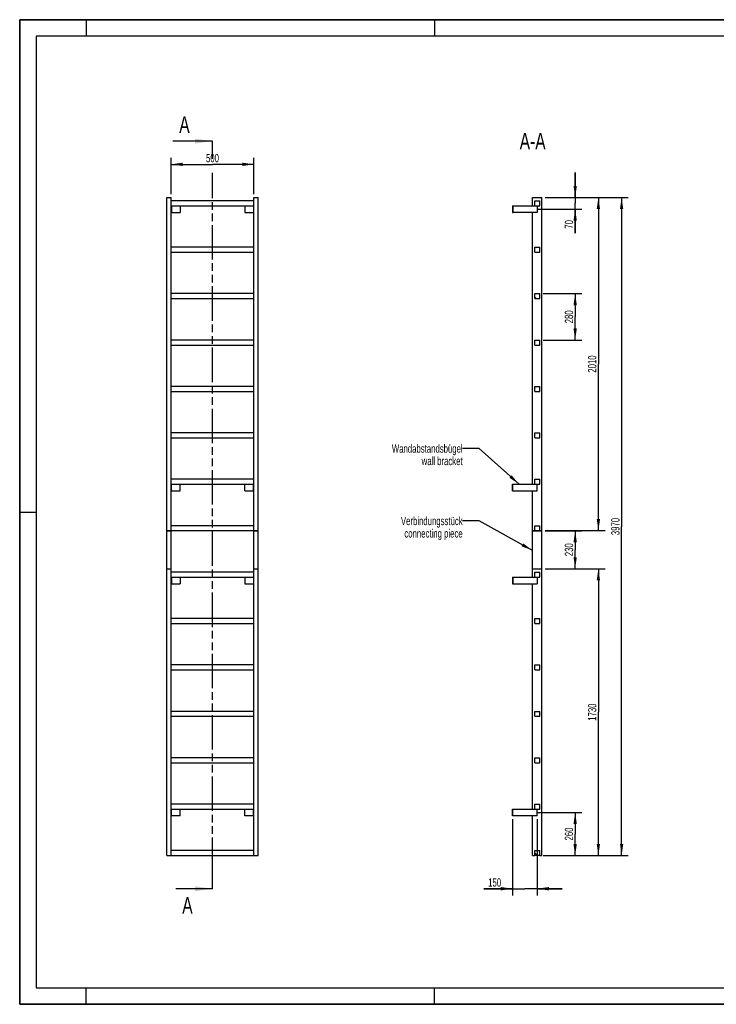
# Model space of a CAD drawing. Header units: millimetres. Extents: x 0 to 8400, y 0 to 5940.
# Tile 1 of 2: x 0 to 4200, y 0 to 5940. Entities that reach past the tile are written whole.
import ezdxf

# ---------------------------------------------------------------- set-up
doc = ezdxf.new("R2010")
doc.units = ezdxf.units.MM
doc.header["$LTSCALE"] = 462
doc.linetypes.add('PHANTOM', pattern=[0.8, 0.45, -0.05, 0.1, -0.05, 0.1, -0.05])
doc.layers.get('0').update_dxf_attribs({"linetype": 'CONTINUOUS'})
for name, color, linetype in [('050_DIMENSIONING', 7, 'CONTINUOUS'), ('053_NOTES', 7, 'CONTINUOUS'), ('HATCHING_BL0', 7, 'CONTINUOUS')]:
    doc.layers.add(name, color=color, linetype=linetype)
doc.styles.get("Standard").update_dxf_attribs({"font": 'txt', "width": 0.7})
doc.dimstyles.new('DIMSTYLE_1', dxfattribs={"dimtxt": 50, "dimasz": 70, "dimexe": 2, "dimexo": 1, "dimtad": 1, "dimdec": 1, "dimtxsty": 'Standard', "dimblk": '_FILLED', "dimblk1": '_FILLED', "dimblk2": '_FILLED', "dimcen": 0.09, "dimazin": 2, "dimtp": 0.8, "dimtm": 0.8, "dimtfac": 1, "dimtdec": 1, "dimtofl": 0, "dimtmove": 0, "dimatfit": 3, "dimldrblk": '_FILLED', "dimfxl": 1, "dimtolj": 1, "dimarcsym": 0})
doc.dimstyles.new('DIMSTYLE_2', dxfattribs={"dimtxt": 50, "dimasz": 70, "dimexe": 2, "dimexo": 1, "dimtad": 1, "dimdec": 1, "dimtxsty": 'Standard', "dimblk": '_FILLED', "dimblk1": '_FILLED', "dimblk2": '_FILLED', "dimcen": 0.09, "dimazin": 2, "dimtp": 0.5, "dimtm": 0.5, "dimtfac": 1, "dimtdec": 1, "dimtofl": 0, "dimtmove": 0, "dimatfit": 3, "dimldrblk": '_FILLED', "dimfxl": 1, "dimtolj": 1, "dimarcsym": 0})
doc.dimstyles.new('DIMSTYLE_3', dxfattribs={"dimtxt": 50, "dimasz": 70, "dimexe": 2, "dimexo": 1, "dimtad": 1, "dimdec": 1, "dimtxsty": 'Standard', "dimblk": '_FILLED', "dimblk1": '_FILLED', "dimblk2": '_FILLED', "dimcen": 0.09, "dimazin": 2, "dimtp": 0.3, "dimtm": 0.3, "dimtfac": 1, "dimtdec": 1, "dimtofl": 0, "dimtmove": 0, "dimatfit": 3, "dimldrblk": '_FILLED', "dimfxl": 1, "dimtolj": 1, "dimarcsym": 0})
doc.dimstyles.new('DIMSTYLE_4', dxfattribs={"dimtxt": 50, "dimasz": 70, "dimexe": 2, "dimexo": 1, "dimtad": 1, "dimtxsty": 'Standard', "dimblk": '_FILLED', "dimblk1": '_FILLED', "dimblk2": '_FILLED', "dimcen": 0.09, "dimazin": 2, "dimtp": 0.5, "dimtm": 0.5, "dimtfac": 1, "dimtofl": 0, "dimtmove": 0, "dimatfit": 3, "dimldrblk": '_FILLED', "dimfxl": 1, "dimtolj": 1, "dimarcsym": 0})
doc.dimstyles.new('DIMSTYLE_5', dxfattribs={"dimtxt": 50, "dimasz": 70, "dimexe": 2, "dimexo": 1, "dimtad": 1, "dimtxsty": 'Standard', "dimblk": '_FILLED', "dimblk1": '_FILLED', "dimblk2": '_FILLED', "dimcen": 0.09, "dimazin": 2, "dimtp": 2, "dimtm": 2, "dimtfac": 1, "dimtofl": 0, "dimtmove": 0, "dimatfit": 3, "dimldrblk": '_FILLED', "dimfxl": 1, "dimtolj": 1, "dimarcsym": 0})
doc.dimstyles.new('DIMSTYLE_6', dxfattribs={"dimtxt": 50, "dimasz": 70, "dimexe": 2, "dimexo": 1, "dimtad": 1, "dimtxsty": 'Standard', "dimblk": '_FILLED', "dimblk1": '_FILLED', "dimblk2": '_FILLED', "dimcen": 0.09, "dimazin": 2, "dimtp": 1.2, "dimtm": 1.2, "dimtfac": 1, "dimtofl": 0, "dimtmove": 0, "dimatfit": 3, "dimldrblk": '_FILLED', "dimfxl": 1, "dimtolj": 1, "dimarcsym": 0})
doc.dimstyles.new('DIMSTYLE_7', dxfattribs={"dimtxt": 50, "dimasz": 70, "dimexe": 2, "dimexo": 1, "dimtad": 1, "dimdec": 0, "dimtxsty": 'Standard', "dimblk": '_FILLED', "dimblk1": '_FILLED', "dimblk2": '_FILLED', "dimcen": 0.09, "dimazin": 2, "dimtp": 0.5, "dimtm": 0.5, "dimtfac": 1, "dimtdec": 0, "dimtofl": 0, "dimtmove": 0, "dimatfit": 3, "dimldrblk": '_FILLED', "dimfxl": 1, "dimtolj": 1, "dimarcsym": 0})
doc.dimstyles.get("Standard").update_dxf_attribs({"dimtxt": 50, "dimasz": 70, "dimexe": 2, "dimexo": 1, "dimtad": 1, "dimtxsty": 'Standard', "dimblk": '_FILLED', "dimblk1": '_FILLED', "dimblk2": '_FILLED', "dimcen": 0.09, "dimazin": 2, "dimtol": 1, "dimtp": 0.01, "dimtm": 0.01, "dimtfac": 1, "dimtofl": 0, "dimtmove": 0, "dimatfit": 3, "dimldrblk": '_FILLED', "dimfxl": 1, "dimtolj": 1, "dimarcsym": 0})

# ---------------------------------------------------------------- blocks, each defined once
blk = doc.blocks.new('_FILLED')
at = {"color": 0, "linetype": 'ByBlock'}
blk.add_solid([(0, 0), (-1, 0.143), (-1, -0.143)], dxfattribs=at)
blk = doc.blocks.new('*D2')
at = {"layer": '050_DIMENSIONING', "color": 2, "linetype": 'Continuous', "transparency": 16777216}
for p, q in [((912.3, 4887.4), (912.3, 5107.4)), ((912.3, 5067.4), (1162.3, 5067.4)), ((1412.3, 5067.4), (1162.3, 5067.4)), ((1412.3, 4887.4), (1412.3, 5107.4))]:
    blk.add_line(p, q, dxfattribs=at)
at = {"layer": '050_DIMENSIONING', "color": 2, "linetype": 'Continuous', "transparency": 16777216, "xscale": 70, "yscale": 70, "zscale": 70, "rotation": 180}
blk.add_blockref('_FILLED', (912.3, 5067.4), dxfattribs=at)
at = {"layer": '050_DIMENSIONING', "color": 2, "linetype": 'Continuous', "transparency": 16777216, "xscale": 70, "yscale": 70, "zscale": 70}
blk.add_blockref('_FILLED', (1412.3, 5067.4), dxfattribs=at)
at = {"layer": '050_DIMENSIONING', "color": 2, "linetype": 'Continuous', "transparency": 16777216, "insert": (1162.3, 5129.9), "char_height": 50, "width": 171.429, "attachment_point": 2, "line_spacing_factor": 0.9}
blk.add_mtext('500', dxfattribs=at)
blk = doc.blocks.new('*D3')
at = {"layer": '050_DIMENSIONING', "color": 2, "linetype": 'Continuous', "transparency": 16777216}
for p, q in [((3120.3, 1157.4), (3389.1, 1157.4)), ((3349.1, 1157.4), (3349.1, 1027.4)), ((3349.1, 897.4), (3349.1, 1027.4)), ((3169.1, 897.4), (3389.1, 897.4))]:
    blk.add_line(p, q, dxfattribs=at)
at = {"layer": '050_DIMENSIONING', "color": 2, "linetype": 'Continuous', "transparency": 16777216, "xscale": 70, "yscale": 70, "zscale": 70}
for p, rotation in [((3349.1, 1157.4), 90), ((3349.1, 897.4), 270)]:
    blk.add_blockref('_FILLED', p, dxfattribs=dict(at, rotation=rotation))
at = {"layer": '050_DIMENSIONING', "color": 2, "linetype": 'Continuous', "transparency": 16777216, "insert": (3286.6, 1027.4), "char_height": 50, "width": 176.786, "attachment_point": 2, "rotation": 90, "line_spacing_factor": 0.9}
blk.add_mtext('260', dxfattribs=at)
blk = doc.blocks.new('*D4')
at = {"layer": '050_DIMENSIONING', "color": 2, "linetype": 'Continuous', "transparency": 16777216}
for p, q in [((3349.1, 4867.4), (3349.1, 5017.4)), ((3349.1, 5017.4), (3349.1, 4832.4)), ((3169.1, 4867.4), (3389.1, 4867.4)), ((3349.1, 4652.5), (3349.1, 4832.4)), ((3125.7, 4797.4), (3389.1, 4797.4)), ((3349.1, 4797.4), (3349.1, 4652.5))]:
    blk.add_line(p, q, dxfattribs=at)
at = {"layer": '050_DIMENSIONING', "color": 2, "linetype": 'Continuous', "transparency": 16777216, "xscale": 70, "yscale": 70, "zscale": 70}
for p, rotation in [((3349.1, 4867.4), 270), ((3349.1, 4797.4), 90)]:
    blk.add_blockref('_FILLED', p, dxfattribs=dict(at, rotation=rotation))
at = {"layer": '050_DIMENSIONING', "color": 2, "linetype": 'Continuous', "transparency": 16777216, "insert": (3286.6, 4731.1), "char_height": 50, "width": 117.857, "attachment_point": 3, "rotation": 90, "line_spacing_factor": 0.9}
blk.add_mtext('70', dxfattribs=at)
blk = doc.blocks.new('*D5')
at = {"layer": '050_DIMENSIONING', "color": 2, "linetype": 'Continuous', "transparency": 16777216}
for p, q in [((2970.6, 1117.4), (2970.6, 657.4)), ((3120.6, 1117.4), (3120.6, 657.4)), ((2970.6, 697.4), (2799.2, 697.4)), ((2799.2, 697.4), (3045.6, 697.4)), ((3270.6, 697.4), (3045.6, 697.4)), ((3120.6, 697.4), (3270.6, 697.4))]:
    blk.add_line(p, q, dxfattribs=at)
at = {"layer": '050_DIMENSIONING', "color": 2, "linetype": 'Continuous', "transparency": 16777216, "xscale": 70, "yscale": 70, "zscale": 70}
blk.add_blockref('_FILLED', (2970.6, 697.4), dxfattribs=at)
at = {"layer": '050_DIMENSIONING', "color": 2, "linetype": 'Continuous', "transparency": 16777216, "xscale": 70, "yscale": 70, "zscale": 70, "rotation": 180}
blk.add_blockref('_FILLED', (3120.6, 697.4), dxfattribs=at)
at = {"layer": '050_DIMENSIONING', "color": 2, "linetype": 'Continuous', "transparency": 16777216, "insert": (2902.8, 759.9), "char_height": 50, "width": 155.357, "attachment_point": 3, "line_spacing_factor": 0.9}
blk.add_mtext('150', dxfattribs=at)
blk = doc.blocks.new('*D6')
at = {"layer": '050_DIMENSIONING', "color": 2, "linetype": 'Continuous', "transparency": 16777216}
for p, q in [((3155.6, 4287.4), (3389.1, 4287.4)), ((3349.1, 4287.4), (3349.1, 4147.4)), ((3349.1, 4007.4), (3349.1, 4147.4)), ((3155.6, 4007.4), (3389.1, 4007.4))]:
    blk.add_line(p, q, dxfattribs=at)
at = {"layer": '050_DIMENSIONING', "color": 2, "linetype": 'Continuous', "transparency": 16777216, "xscale": 70, "yscale": 70, "zscale": 70}
for p, rotation in [((3349.1, 4287.4), 90), ((3349.1, 4007.4), 270)]:
    blk.add_blockref('_FILLED', p, dxfattribs=dict(at, rotation=rotation))
at = {"layer": '050_DIMENSIONING', "color": 2, "linetype": 'Continuous', "transparency": 16777216, "insert": (3286.6, 4147.4), "char_height": 50, "width": 176.786, "attachment_point": 2, "rotation": 90, "line_spacing_factor": 0.9}
blk.add_mtext('280', dxfattribs=at)
blk = doc.blocks.new('*D7')
at = {"layer": '050_DIMENSIONING', "color": 2, "linetype": 'Continuous', "transparency": 16777216}
for p, q in [((3169.1, 4867.4), (3529.1, 4867.4)), ((3489.1, 4867.4), (3489.1, 3862.4)), ((3489.1, 2857.4), (3489.1, 3862.4)), ((3169.1, 2857.4), (3529.1, 2857.4))]:
    blk.add_line(p, q, dxfattribs=at)
at = {"layer": '050_DIMENSIONING', "color": 2, "linetype": 'Continuous', "transparency": 16777216, "xscale": 70, "yscale": 70, "zscale": 70}
for p, rotation in [((3489.1, 4867.4), 90), ((3489.1, 2857.4), 270)]:
    blk.add_blockref('_FILLED', p, dxfattribs=dict(at, rotation=rotation))
at = {"layer": '050_DIMENSIONING', "color": 2, "linetype": 'Continuous', "transparency": 16777216, "insert": (3426.6, 3862.4), "char_height": 50, "width": 219.643, "attachment_point": 2, "rotation": 90, "line_spacing_factor": 0.9}
blk.add_mtext('2010', dxfattribs=at)
blk = doc.blocks.new('*D8')
at = {"layer": '050_DIMENSIONING', "color": 2, "linetype": 'Continuous', "transparency": 16777216}
for p, q in [((3169.1, 2627.4), (3529.1, 2627.4)), ((3489.1, 2627.4), (3489.1, 1762.4)), ((3489.1, 897.4), (3489.1, 1762.4)), ((3169.1, 897.4), (3529.1, 897.4))]:
    blk.add_line(p, q, dxfattribs=at)
at = {"layer": '050_DIMENSIONING', "color": 2, "linetype": 'Continuous', "transparency": 16777216, "xscale": 70, "yscale": 70, "zscale": 70}
for p, rotation in [((3489.1, 2627.4), 90), ((3489.1, 897.4), 270)]:
    blk.add_blockref('_FILLED', p, dxfattribs=dict(at, rotation=rotation))
at = {"layer": '050_DIMENSIONING', "color": 2, "linetype": 'Continuous', "transparency": 16777216, "insert": (3426.6, 1762.4), "char_height": 50, "width": 214.286, "attachment_point": 2, "rotation": 90, "line_spacing_factor": 0.9}
blk.add_mtext('1730', dxfattribs=at)
blk = doc.blocks.new('*D9')
at = {"layer": '050_DIMENSIONING', "color": 2, "linetype": 'Continuous', "transparency": 16777216}
for p, q in [((3169.1, 4867.4), (3669.1, 4867.4)), ((3629.1, 4867.4), (3629.1, 2882.4)), ((3629.1, 897.4), (3629.1, 2882.4)), ((3155.6, 897.4), (3669.1, 897.4))]:
    blk.add_line(p, q, dxfattribs=at)
at = {"layer": '050_DIMENSIONING', "color": 2, "linetype": 'Continuous', "transparency": 16777216, "xscale": 70, "yscale": 70, "zscale": 70}
for p, rotation in [((3629.1, 4867.4), 90), ((3629.1, 897.4), 270)]:
    blk.add_blockref('_FILLED', p, dxfattribs=dict(at, rotation=rotation))
at = {"layer": '050_DIMENSIONING', "color": 2, "linetype": 'Continuous', "transparency": 16777216, "insert": (3566.6, 2882.4), "char_height": 50, "width": 230.357, "attachment_point": 2, "rotation": 90, "line_spacing_factor": 0.9}
blk.add_mtext('3970', dxfattribs=at)
blk = doc.blocks.new('*D10')
at = {"layer": '050_DIMENSIONING', "color": 2, "linetype": 'Continuous', "transparency": 16777216}
for p, q in [((3169.1, 2857.3), (3389.1, 2857.3)), ((3349.1, 2857.3), (3349.1, 2742.4)), ((3349.1, 2627.5), (3349.1, 2742.4)), ((3169.1, 2627.5), (3389.1, 2627.5))]:
    blk.add_line(p, q, dxfattribs=at)
at = {"layer": '050_DIMENSIONING', "color": 2, "linetype": 'Continuous', "transparency": 16777216, "xscale": 70, "yscale": 70, "zscale": 70}
for p, rotation in [((3349.1, 2857.3), 90), ((3349.1, 2627.5), 270)]:
    blk.add_blockref('_FILLED', p, dxfattribs=dict(at, rotation=rotation))
at = {"layer": '050_DIMENSIONING', "color": 2, "linetype": 'Continuous', "transparency": 16777216, "insert": (3286.6, 2742.4), "char_height": 50, "width": 171.429, "attachment_point": 2, "rotation": 90, "line_spacing_factor": 0.9}
blk.add_mtext('230', dxfattribs=at)
blk = doc.blocks.new('XSEC_FILLED')
at = {"color": 0, "linetype": 'ByBlock'}
blk.add_solid([(0, 0), (-1, 0.143), (-1, -0.143)], dxfattribs=at)
blk = doc.blocks.new('HATCHING_BL0', base_point=(1042.6, 2952.4))
at = {"layer": 'HATCHING_BL0', "color": 7, "linetype": 'PHANTOM'}
for p, q in [((1162.3, 5107.4), (1162.3, 5207.4)), ((1162.3, 5099.8), (1162.3, 5107.4)), ((1162.3, 797.4), (1162.3, 5016.6)), ((1162.3, 697.4), (1162.3, 797.4))]:
    blk.add_line(p, q, dxfattribs=at)
at = {"layer": 'HATCHING_BL0', "color": 7, "linetype": 'Continuous', "char_height": 100, "width": 128.571, "attachment_point": 1, "line_spacing_factor": 0.9}
for insert in [(962.2, 5357.4), (980.2, 647.4)]:
    blk.add_mtext('A', dxfattribs=dict(at, insert=insert))
at = {"layer": 'HATCHING_BL0', "color": 7, "linetype": 'Continuous'}
for points in [[(1162.3, 5207.4), (922.9, 5207.4)], [(1162.3, 697.4), (940.9, 697.4)]]:
    blk.add_leader(points, dimstyle='Standard', override={"dimasz": 105, "dimtad": 0, "dimldrblk": 'XSEC_FILLED'}, dxfattribs=at)

msp = doc.modelspace()

# ---------------------------------------------------------------- hatches: boundary and pattern name
at = {"linetype": 'Continuous'}
h = msp.add_hatch(dxfattribs=at)
h.set_pattern_fill('ANSI31', color=2, angle=90, style=0, pattern_type=2)
h.set_pattern_definition([(135, (3120.6, 897.42), (-239.54, -239.54), [])])
edge = h.paths.add_edge_path()
edge.add_line((3135.594, 897.417), (3105.594, 897.417))
edge.add_line((3105.594, 897.417), (3105.594, 927.417))
edge.add_line((3105.594, 927.417), (3135.594, 927.417))
edge.add_line((3135.594, 897.417), (3135.594, 927.417))
edge = h.paths.add_edge_path()
edge.add_line((3105.594, 1177.417), (3105.594, 1207.417))
edge.add_line((3105.594, 1207.417), (3135.594, 1207.417))
edge.add_line((3135.594, 1177.417), (3135.594, 1207.417))
edge.add_line((3105.594, 1177.417), (3135.594, 1177.417))
edge = h.paths.add_edge_path()
edge.add_line((3105.594, 1457.417), (3105.594, 1487.417))
edge.add_line((3105.594, 1487.417), (3135.594, 1487.417))
edge.add_line((3135.594, 1457.417), (3135.594, 1487.417))
edge.add_line((3105.594, 1457.417), (3135.594, 1457.417))
edge = h.paths.add_edge_path()
edge.add_line((3105.594, 1737.417), (3105.594, 1767.417))
edge.add_line((3105.594, 1767.417), (3135.594, 1767.417))
edge.add_line((3135.594, 1737.417), (3135.594, 1767.417))
edge.add_line((3105.594, 1737.417), (3135.594, 1737.417))
edge = h.paths.add_edge_path()
edge.add_line((3105.594, 2017.417), (3105.594, 2047.417))
edge.add_line((3105.594, 2047.417), (3135.594, 2047.417))
edge.add_line((3135.594, 2017.417), (3135.594, 2047.417))
edge.add_line((3105.594, 2017.417), (3135.594, 2017.417))
edge = h.paths.add_edge_path()
edge.add_line((3105.594, 2297.417), (3105.594, 2327.417))
edge.add_line((3105.594, 2327.417), (3135.594, 2327.417))
edge.add_line((3135.594, 2297.417), (3135.594, 2327.417))
edge.add_line((3105.594, 2297.417), (3135.594, 2297.417))
edge = h.paths.add_edge_path()
edge.add_line((3105.594, 2577.417), (3105.594, 2607.417))
edge.add_line((3105.594, 2607.417), (3135.594, 2607.417))
edge.add_line((3135.594, 2577.417), (3135.594, 2607.417))
edge.add_line((3105.594, 2577.417), (3135.594, 2577.417))
edge = h.paths.add_edge_path()
edge.add_line((3105.594, 2857.417), (3105.594, 2887.417))
edge.add_line((3105.594, 2887.417), (3135.594, 2887.417))
edge.add_line((3135.594, 2857.417), (3135.594, 2887.417))
edge.add_line((3105.594, 2857.417), (3135.594, 2857.417))
edge = h.paths.add_edge_path()
edge.add_line((3105.594, 3137.417), (3105.594, 3167.417))
edge.add_line((3105.594, 3167.417), (3135.594, 3167.417))
edge.add_line((3135.594, 3137.417), (3135.594, 3167.417))
edge.add_line((3105.594, 3137.417), (3135.594, 3137.417))
edge = h.paths.add_edge_path()
edge.add_line((3105.594, 3417.417), (3105.594, 3447.417))
edge.add_line((3105.594, 3447.417), (3135.594, 3447.417))
edge.add_line((3135.594, 3417.417), (3135.594, 3447.417))
edge.add_line((3105.594, 3417.417), (3135.594, 3417.417))
edge = h.paths.add_edge_path()
edge.add_line((3105.594, 3697.417), (3105.594, 3727.417))
edge.add_line((3105.594, 3727.417), (3135.594, 3727.417))
edge.add_line((3135.594, 3697.417), (3135.594, 3727.417))
edge.add_line((3105.594, 3697.417), (3135.594, 3697.417))
edge = h.paths.add_edge_path()
edge.add_line((3105.594, 3977.417), (3105.594, 4007.417))
edge.add_line((3105.594, 4007.417), (3135.594, 4007.417))
edge.add_line((3135.594, 3977.417), (3135.594, 4007.417))
edge.add_line((3105.594, 3977.417), (3135.594, 3977.417))
edge = h.paths.add_edge_path()
edge.add_line((3105.594, 4257.417), (3105.594, 4287.417))
edge.add_line((3105.594, 4287.417), (3135.594, 4287.417))
edge.add_line((3135.594, 4257.417), (3135.594, 4287.417))
edge.add_line((3105.594, 4257.417), (3135.594, 4257.417))
edge = h.paths.add_edge_path()
edge.add_line((3105.594, 4537.417), (3105.594, 4567.417))
edge.add_line((3105.594, 4567.417), (3135.594, 4567.417))
edge.add_line((3135.594, 4537.417), (3135.594, 4567.417))
edge.add_line((3105.594, 4537.417), (3135.594, 4537.417))
edge = h.paths.add_edge_path()
edge.add_line((3105.594, 4817.417), (3105.594, 4847.417))
edge.add_line((3105.594, 4847.417), (3135.594, 4847.417))
edge.add_line((3135.594, 4817.417), (3135.594, 4847.417))
edge.add_line((3105.594, 4817.417), (3135.594, 4817.417))

# ---------------------------------------------------------------- linework, layer by layer
at = {"color": 7, "linetype": 'Continuous'}
for p, q in [((0, 5940), (8400, 5940)), ((0, 0), (0, 5940)), ((887.255, 4867.417), (912.255, 4867.417)), ((887.255, 2857.417), (887.255, 4867.417)), ((912.255, 2857.417), (912.255, 4867.417)), ((1412.255, 4847.417), (912.255, 4847.417)), ((912.255, 4817.417), (1412.255, 4817.417)), ((914.255, 4817.417), (914.255, 4777.417)), ((967.255, 4817.417), (967.255, 4777.417)), ((1357.255, 4817.417), (1357.255, 4777.417)), ((1410.255, 4817.417), (1410.255, 4777.417)), ((1412.255, 4867.417), (1437.255, 4867.417)), ((1412.255, 2857.417), (1412.255, 4867.417)), ((1437.255, 2857.417), (1437.255, 4867.417)), ((2970.594, 4817.417), (2972.594, 4817.417)), ((2970.594, 4817.417), (2970.594, 4777.417)), ((2972.594, 4817.417), (3105.594, 4817.417)), ((2972.594, 4817.417), (2972.594, 4777.417)), ((3092.094, 4817.417), (3092.094, 4867.417)), ((3092.094, 4867.417), (3149.094, 4867.417)), ((3105.594, 4847.417), (3135.594, 4847.417)), ((3105.594, 4817.417), (3105.594, 4847.417)), ((3105.594, 4817.417), (3135.594, 4817.417)), ((3120.594, 4817.417), (3120.594, 4777.417)), ((3135.594, 4817.417), (3135.594, 4847.417)), ((3149.094, 2857.417), (3149.094, 4867.417)), ((912.255, 4777.417), (914.255, 4777.417)), ((914.255, 4777.417), (967.255, 4777.417)), ((1357.255, 4777.417), (1410.255, 4777.417)), ((1410.255, 4777.417), (1412.255, 4777.417)), ((2970.594, 4777.417), (2972.594, 4777.417)), ((3120.594, 4777.417), (2972.594, 4777.417)), ((3092.094, 3137.417), (3092.094, 4777.417)), ((1412.255, 4567.417), (912.255, 4567.417)), ((912.255, 4537.417), (1412.255, 4537.417)), ((3105.594, 4567.417), (3135.594, 4567.417)), ((3105.594, 4537.417), (3105.594, 4567.417)), ((3105.594, 4537.417), (3135.594, 4537.417)), ((3135.594, 4537.417), (3135.594, 4567.417)), ((1412.255, 4287.417), (912.255, 4287.417)), ((3105.594, 4287.417), (3135.594, 4287.417)), ((3105.594, 4257.417), (3105.594, 4287.417)), ((3135.594, 4257.417), (3135.594, 4287.417)), ((912.255, 4257.417), (1412.255, 4257.417)), ((3105.594, 4257.417), (3135.594, 4257.417)), ((1412.255, 4007.417), (912.255, 4007.417)), ((3105.594, 4007.417), (3135.594, 4007.417)), ((3105.594, 3977.417), (3105.594, 4007.417)), ((3135.594, 3977.417), (3135.594, 4007.417)), ((912.255, 3977.417), (1412.255, 3977.417)), ((3105.594, 3977.417), (3135.594, 3977.417)), ((1412.255, 3727.417), (912.255, 3727.417)), ((912.255, 3697.417), (1412.255, 3697.417)), ((3105.594, 3727.417), (3135.594, 3727.417)), ((3105.594, 3697.417), (3105.594, 3727.417)), ((3105.594, 3697.417), (3135.594, 3697.417)), ((3135.594, 3697.417), (3135.594, 3727.417)), ((1412.255, 3447.417), (912.255, 3447.417)), ((3105.594, 3417.417), (3105.594, 3447.417)), ((3105.594, 3447.417), (3135.594, 3447.417)), ((3135.594, 3417.417), (3135.594, 3447.417)), ((912.255, 3417.417), (1412.255, 3417.417)), ((3105.594, 3417.417), (3135.594, 3417.417)), ((1412.255, 3167.417), (912.255, 3167.417)), ((3105.594, 3137.417), (3105.594, 3167.417)), ((3105.594, 3167.417), (3135.594, 3167.417)), ((3135.594, 3137.417), (3135.594, 3167.417)), ((912.255, 3137.417), (1412.255, 3137.417)), ((912.255, 3097.417), (914.255, 3097.417)), ((914.255, 3097.417), (914.255, 3137.417)), ((914.255, 3097.417), (967.255, 3097.417)), ((967.255, 3097.417), (967.255, 3137.417)), ((1357.255, 3097.417), (1357.255, 3137.417)), ((1357.255, 3097.417), (1410.255, 3097.417)), ((1410.255, 3097.417), (1410.255, 3137.417)), ((1410.255, 3097.417), (1412.255, 3097.417)), ((2970.594, 3137.417), (2972.594, 3137.417)), ((2970.594, 3097.417), (2970.594, 3137.417)), ((2970.594, 3097.417), (2972.594, 3097.417)), ((2972.594, 3137.417), (3105.594, 3137.417)), ((2972.594, 3097.417), (2972.594, 3137.417)), ((2972.594, 3097.417), (3120.594, 3097.417)), ((3092.094, 2857.417), (3092.094, 3097.417)), ((3105.594, 3137.417), (3135.594, 3137.417)), ((3120.594, 3097.417), (3120.594, 3137.417)), ((887.255, 2857.417), (912.255, 2857.417)), ((887.255, 2857.317), (912.255, 2857.317)), ((887.255, 2627.517), (887.255, 2857.317)), ((1412.255, 2887.417), (912.255, 2887.417)), ((912.255, 2857.417), (1412.255, 2857.417)), ((912.255, 2627.517), (912.255, 2857.317)), ((1412.255, 2857.417), (1437.255, 2857.417)), ((1412.255, 2627.517), (1412.255, 2857.317)), ((1412.255, 2857.317), (1437.255, 2857.317)), ((1437.255, 2627.517), (1437.255, 2857.317)), ((3092.094, 2857.417), (3105.594, 2857.417)), ((3092.094, 2627.517), (3092.094, 2857.317)), ((3092.094, 2857.317), (3149.094, 2857.317)), ((3105.594, 2857.417), (3105.594, 2887.417)), ((3105.594, 2887.417), (3135.594, 2887.417)), ((3105.594, 2857.417), (3135.594, 2857.417)), ((3135.594, 2857.417), (3135.594, 2887.417)), ((3135.594, 2857.417), (3149.094, 2857.417)), ((3149.094, 2627.517), (3149.094, 2857.317)), ((887.255, 2627.517), (912.255, 2627.517)), ((887.255, 2627.417), (912.255, 2627.417)), ((887.255, 897.417), (887.255, 2627.417)), ((912.255, 897.417), (912.255, 2627.417)), ((1412.255, 2627.517), (1437.255, 2627.517)), ((1412.255, 897.417), (1412.255, 2627.417)), ((1412.255, 2627.417), (1437.255, 2627.417)), ((1437.255, 897.417), (1437.255, 2627.417)), ((3092.094, 2627.517), (3149.094, 2627.517)), ((3092.094, 2627.417), (3149.094, 2627.417)), ((3092.094, 2577.417), (3092.094, 2627.417)), ((3149.094, 897.417), (3149.094, 2627.417)), ((1412.255, 2607.417), (912.255, 2607.417)), ((912.255, 2577.417), (1412.255, 2577.417)), ((914.255, 2577.417), (914.255, 2537.417)), ((967.255, 2577.417), (967.255, 2537.417)), ((1357.255, 2577.417), (1357.255, 2537.417)), ((1410.255, 2577.417), (1410.255, 2537.417)), ((2970.594, 2577.417), (2972.594, 2577.417)), ((2970.594, 2577.417), (2970.594, 2537.417)), ((2972.594, 2577.417), (3105.594, 2577.417)), ((2972.594, 2577.417), (2972.594, 2537.417)), ((3105.594, 2577.417), (3105.594, 2607.417)), ((3105.594, 2607.417), (3135.594, 2607.417)), ((3105.594, 2577.417), (3135.594, 2577.417)), ((3120.594, 2577.417), (3120.594, 2537.417)), ((3135.594, 2577.417), (3135.594, 2607.417)), ((912.255, 2537.417), (914.255, 2537.417)), ((914.255, 2537.417), (967.255, 2537.417)), ((1357.255, 2537.417), (1410.255, 2537.417)), ((1410.255, 2537.417), (1412.255, 2537.417)), ((2970.594, 2537.417), (2972.594, 2537.417)), ((2972.594, 2537.417), (3120.594, 2537.417)), ((3092.094, 1177.417), (3092.094, 2537.417)), ((1412.255, 2327.417), (912.255, 2327.417)), ((3105.594, 2297.417), (3105.594, 2327.417)), ((3105.594, 2327.417), (3135.594, 2327.417)), ((3135.594, 2297.417), (3135.594, 2327.417)), ((912.255, 2297.417), (1412.255, 2297.417)), ((3105.594, 2297.417), (3135.594, 2297.417)), ((1412.255, 2047.417), (912.255, 2047.417)), ((3105.594, 2017.417), (3105.594, 2047.417)), ((3105.594, 2047.417), (3135.594, 2047.417)), ((3135.594, 2017.417), (3135.594, 2047.417)), ((912.255, 2017.417), (1412.255, 2017.417)), ((3105.594, 2017.417), (3135.594, 2017.417)), ((1412.255, 1767.417), (912.255, 1767.417)), ((912.255, 1737.417), (1412.255, 1737.417)), ((3105.594, 1737.417), (3105.594, 1767.417)), ((3105.594, 1767.417), (3135.594, 1767.417)), ((3105.594, 1737.417), (3135.594, 1737.417)), ((3135.594, 1737.417), (3135.594, 1767.417)), ((1412.255, 1487.417), (912.255, 1487.417)), ((3105.594, 1457.417), (3105.594, 1487.417)), ((3105.594, 1487.417), (3135.594, 1487.417)), ((3135.594, 1457.417), (3135.594, 1487.417)), ((912.255, 1457.417), (1412.255, 1457.417)), ((3105.594, 1457.417), (3135.594, 1457.417)), ((1412.255, 1207.417), (912.255, 1207.417)), ((3105.594, 1177.417), (3105.594, 1207.417)), ((3105.594, 1207.417), (3135.594, 1207.417)), ((3135.594, 1177.417), (3135.594, 1207.417)), ((912.255, 1177.417), (1412.255, 1177.417)), ((914.255, 1137.417), (912.255, 1137.417)), ((914.255, 1137.417), (914.255, 1177.417)), ((967.255, 1137.417), (914.255, 1137.417)), ((967.255, 1137.417), (967.255, 1177.417)), ((1357.255, 1137.417), (1357.255, 1177.417)), ((1410.255, 1137.417), (1357.255, 1137.417)), ((1410.255, 1137.417), (1410.255, 1177.417)), ((1412.255, 1137.417), (1410.255, 1137.417)), ((2970.594, 1177.417), (2972.594, 1177.417)), ((2970.594, 1137.417), (2970.594, 1177.417)), ((2972.594, 1137.417), (2970.594, 1137.417)), ((2972.594, 1177.417), (3105.594, 1177.417)), ((2972.594, 1137.417), (2972.594, 1177.417)), ((3120.594, 1137.417), (2972.594, 1137.417)), ((3092.094, 897.417), (3092.094, 1137.417)), ((3105.594, 1177.417), (3135.594, 1177.417)), ((3120.594, 1137.417), (3120.594, 1177.417)), ((887.255, 897.417), (912.255, 897.417)), ((1412.255, 927.417), (912.255, 927.417)), ((912.255, 897.417), (1412.255, 897.417)), ((1412.255, 897.417), (1437.255, 897.417)), ((3092.094, 897.417), (3105.594, 897.417)), ((3105.594, 897.417), (3105.594, 927.417)), ((3105.594, 927.417), (3135.594, 927.417)), ((3135.594, 897.417), (3105.594, 897.417)), ((3135.594, 897.417), (3135.594, 927.417)), ((3135.594, 897.417), (3149.094, 897.417)), ((0, 0), (8400, 0))]:
    msp.add_line(p, q, dxfattribs=at)
at = {"color": 3, "linetype": 'Continuous'}
for p, q in [((0, 5940), (0, 0)), ((8400, 5940), (0, 5940)), ((400, 5940), (400, 5840)), ((2500, 5940), (2500, 5840)), ((0, 2970), (100, 2970)), ((400, 0), (400, 100)), ((2500, 0), (2500, 100)), ((8400, 0), (0, 0))]:
    msp.add_line(p, q, dxfattribs=at)
at = {"color": 5, "linetype": 'Continuous'}
for p, q in [((100, 5840), (100, 100)), ((8300, 5840), (100, 5840)), ((100, 100), (8300, 100))]:
    msp.add_line(p, q, dxfattribs=at)

# ---------------------------------------------------------------- block references
at = {"layer": 'HATCHING_BL0'}
msp.add_blockref('HATCHING_BL0', (1042.564, 2952.417), dxfattribs=at)

# ---------------------------------------------------------------- texts
at = {"layer": '053_NOTES', "color": 2, "linetype": 'Continuous', "attachment_point": 3, "line_spacing_factor": 0.9}
for s, insert, char_height, width in [('A-A', (3170.726, 5257.417), 100, 364.28571), ('Wandabstandsbügel\\Pwall bracket', (2670.594, 3377.646), 50, 945.35714), ('Verbindungsstück\\Pconnecting piece', (2670.594, 2940.826), 50, 843.57143)]:
    msp.add_mtext(s, dxfattribs=dict(at, insert=insert, char_height=char_height, width=width))

# ---------------------------------------------------------------- dimensions: what is measured, and where the dimension line sits
at = {"layer": '050_DIMENSIONING', "color": 2, "linetype": 'Continuous'}
for base, p1, p2, dimstyle, picture, middle in [((1412.255, 5067.417), (912.255, 4886.417), (1412.255, 4886.417), 'DIMSTYLE_1', '*D2', (1155.112, 5067.417)), ((3120.594, 697.417), (2970.594, 1118.417), (3120.594, 1118.417), 'DIMSTYLE_4', '*D5', (2843.839, 697.417))]:
    dim = msp.add_linear_dim(base=base, p1=p1, p2=p2, dimstyle=dimstyle, dxfattribs=at)
    dim.commit()
    dim.dimension.update_dxf_attribs({"geometry": picture, "text_midpoint": middle, "dimtype": 160})
for base, p1, p2, angle, dimstyle, picture, middle in [((3349.094, 4797.417), (3168.094, 4867.417), (3124.738, 4797.417), 270, 'DIMSTYLE_3', '*D4', (3349.094, 4684.631)), ((3629.094, 4867.417), (3154.594, 897.417), (3168.094, 4867.417), 90, 'DIMSTYLE_5', '*D9', (3629.094, 2875.274)), ((3489.094, 4867.417), (3168.094, 2857.417), (3168.094, 4867.417), 90, 'DIMSTYLE_5', '*D7', (3489.094, 3855.274)), ((3349.094, 4007.417), (3154.594, 4287.417), (3154.594, 4007.417), 270, 'DIMSTYLE_4', '*D6', (3349.094, 4140.274)), ((3349.094, 2857.317), (3168.094, 2627.517), (3168.094, 2857.317), 90, 'DIMSTYLE_7', '*D10', (3349.094, 2735.274)), ((3489.094, 2627.417), (3168.094, 897.417), (3168.094, 2627.417), 90, 'DIMSTYLE_6', '*D8', (3489.094, 1755.274)), ((3349.094, 1157.417), (3168.094, 897.417), (3119.332, 1157.417), 90, 'DIMSTYLE_2', '*D3', (3349.094, 1020.274))]:
    dim = msp.add_linear_dim(base=base, p1=p1, p2=p2, angle=angle, dimstyle=dimstyle, dxfattribs=at)
    dim.commit()
    dim.dimension.update_dxf_attribs({"geometry": picture, "text_midpoint": middle, "dimtype": 160})

# ---------------------------------------------------------------- leaders
at = {"layer": '053_NOTES', "color": 2, "linetype": 'Continuous', "annotation_type": 0, "has_hookline": 1, "hookline_direction": 1}
for points, text_width in [([(3011.303, 3137.417), (2770.594, 3352.646), (2670.594, 3352.646)], 578.176), ([(3092.094, 2738.089), (2770.594, 2915.826), (2670.594, 2915.826)], 537.292)]:
    msp.add_leader(points, dimstyle='Standard', override={"dimtad": 0}, dxfattribs=dict(at, text_width=text_width))

doc.saveas('drawing.dxf')
